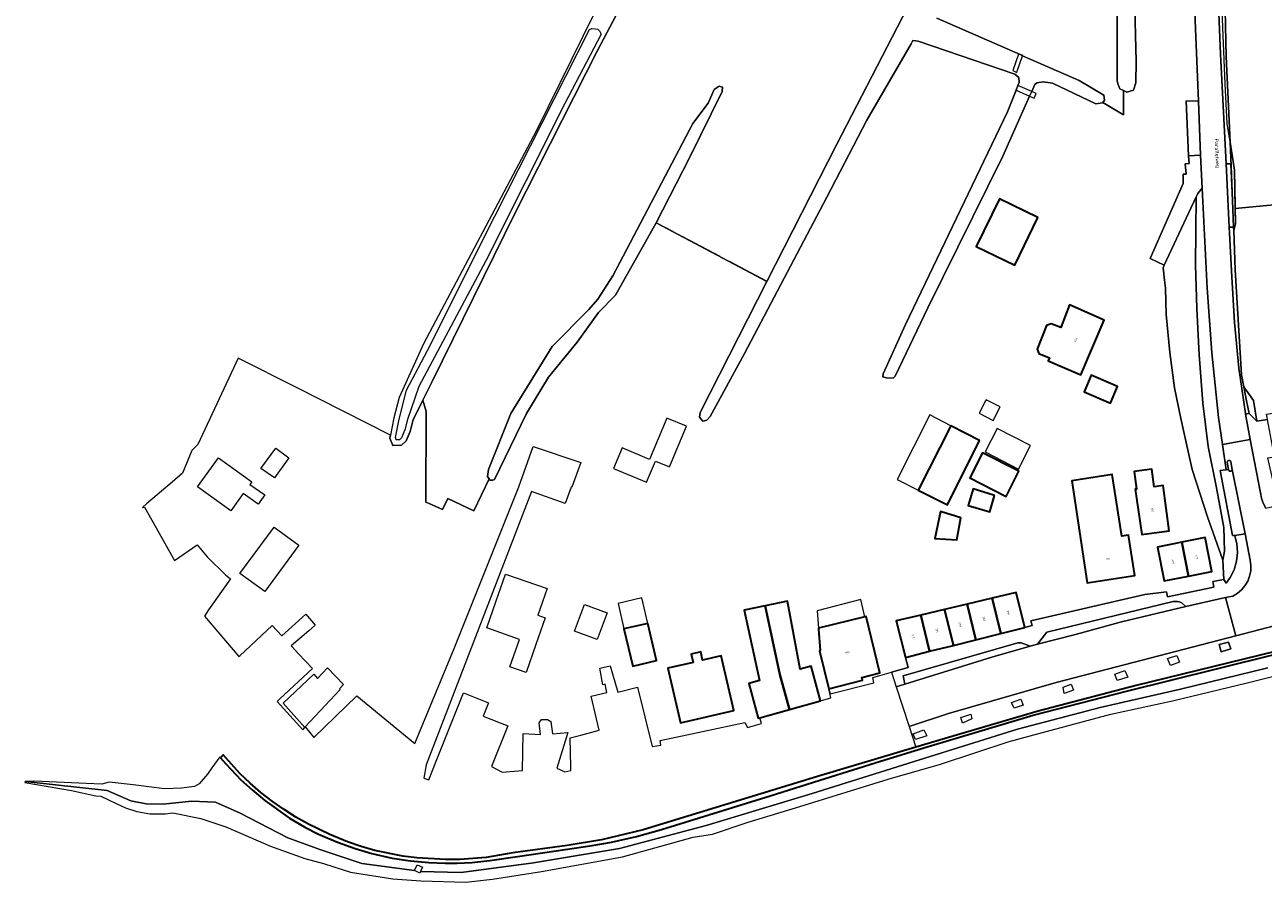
# Model space of a CAD drawing. Header units: metres. Extents: x 110065 to 112666, y 425872 to 427362.
# Tile 1 of 104: x 110241 to 110473, y 426256 to 426417. Entities that reach past the tile are written whole.
import ezdxf

# ---------------------------------------------------------------- set-up
doc = ezdxf.new("R2010")
doc.units = ezdxf.units.M
doc.linetypes.add('IE-TERREINAFSCHEIDING', pattern=[10, 8, -2])
for name, color, linetype, lineweight in [('B-WE-GK-KADEMUUR-GV', 150, 'Continuous', 35), ('B-WE-GR-BEPLANTING_CULTUUR_VASTE PLANTENVAK-GV', 90, 'Continuous', 18), ('B-WE-GR-GRAS-GV', 60, 'Continuous', 13), ('B-WE-GR-GROENVOORZIENING-GV', 80, 'Continuous', 18), ('B-WE-GR-STRUIK-GV', 90, 'Continuous', 13), ('B-WE-IE-TERREINAFSCHEIDING-G', 210, 'IE-TERREINAFSCHEIDING', 18), ('B-WE-IE-TERREINAFSCHEIDING_KUNSTMATIG_HEKWERK-G', 20, 'IE-TERREINAFSCHEIDING-KUNSTMATIG', 18), ('B-WE-KW-KUNSTWERK-GV', 170, 'Continuous', 18), ('B-WE-OG-BEBOUWING-GV', 7, 'Continuous', 35), ('B-WE-OG-BEBOUWING-T18', 10, 'Continuous', 18), ('B-WE-OG-BEBOUWING_LUIFEL-GV', 7, 'Continuous', 18), ('B-WE-OG-BEBOUWING_OVERIG-GV', 7, 'Continuous', 18), ('B-WE-OG-BEBOUWING_STRAATNAAM-T35', 50, 'Continuous', 35), ('B-WE-OG-TERREIN_ERF-GV', 7, 'Continuous', 18), ('B-WE-OG-WATER-GV', 130, 'Continuous', 18), ('B-WE-VH-VERHARDING_ASFALT-GV', 252, 'Continuous', 18), ('B-WE-VH-VERHARDING_BETON-GV', 252, 'Continuous', 18), ('B-WE-VH-VERHARDING_BETONSTRAATSTEEN-GV', 252, 'Continuous', 18), ('B-WE-VH-VERHARDING_GESLOTEN-GV', 7, 'Continuous', 18), ('B-WE-VH-VERHARDING_GRASBETONSTEEN-GV', 70, 'Continuous', 18), ('B-WE-VH-VERHARDING_OPEN-GV', 252, 'Continuous', 18), ('B-WE-VH-VERHARDING_TEGEL-GV', 252, 'Continuous', 18)]:
    doc.layers.add(name, color=color, linetype=linetype, lineweight=lineweight)
doc.styles.add('NLCS-ISO-M200-T18', font='NLCS-ISO.ttf')
doc.styles.add('NLCS-ISO-M200-T35', font='NLCS-ISO.ttf')
doc.linetypes.add('IE-TERREINAFSCHEIDING-KUNSTMATIG', pattern='A,4,[82,NLCS.SHX,S=0.75,R=90,X=0,Y=0],4,-2', length=10)

msp = doc.modelspace()

# ---------------------------------------------------------------- linework, layer by layer
at = {"layer": 'B-WE-GK-KADEMUUR-GV', "flags": 128}
msp.add_lwpolyline([(110486.832, 426301.94), (110449.316, 426292.744), (110430.91, 426287.912), (110415.201, 426283.318), (110408.031, 426281.181), (110389.617, 426275.692), (110356.965, 426265.719), (110349.159, 426263.829), (110342.704, 426262.798), (110332.552, 426261.411), (110327.513, 426260.534), (110322.621, 426260.154), (110319.911, 426260.13), (110314.564, 426260.448), (110311.889, 426260.781), (110306.646, 426261.851), (110304.088, 426262.581), (110301.524, 426263.466), (110298.216, 426264.797), (110294.226, 426266.742), (110291.895, 426268.08), (110289.652, 426269.512), (110287.445, 426271.046), (110285.319, 426272.686), (110283.309, 426274.417), (110281.387, 426276.28), (110278.239, 426279.745), (110277.761, 426279.192), (110278.843, 426278.015), (110281.566, 426275.081), (110283.666, 426273.172), (110286.055, 426271.192), (110290.653, 426267.904), (110293.557, 426266.213), (110296.095, 426264.886), (110299.645, 426263.37), (110302.962, 426262.182), (110306.083, 426261.28), (110309.903, 426260.397), (110313.332, 426259.868), (110316.776, 426259.555), (110319.842, 426259.461), (110322.122, 426259.449), (110324.812, 426259.588), (110328.197, 426259.946), (110333.817, 426260.761), (110342.33, 426262.006), (110347.392, 426262.742), (110351.018, 426263.407), (110355.713, 426264.477), (110360.349, 426265.749), (110380.739, 426272.094), (110391.027, 426275.31), (110401.407, 426278.55), (110410.136, 426281.221), (110430.015, 426287.203), (110447.51, 426291.658), (110464.365, 426295.846), (110486.944, 426301.49)], dxfattribs=at)
at = {"layer": 'B-WE-GR-BEPLANTING_CULTUUR_VASTE PLANTENVAK-GV', "flags": 128}
msp.add_lwpolyline([(110467.016, 426299.586), (110466.586, 426300.875), (110464.825, 426300.402), (110465.212, 426299.028), (110467.016, 426299.586), (110467.016, 426299.586)], close=True, dxfattribs=at)
at = {"layer": 'B-WE-GR-GRAS-GV', "flags": 128}
for points in [[(110472.627, 426657.847), (110470.161, 426638.645), (110468.701, 426622.807), (110467.862, 426610.677), (110467.58, 426606.611), (110465.193, 426583.919), (110463.89, 426563.982), (110463.685, 426543.993), (110463.204, 426527.089), (110463.132, 426509.996), (110464.01, 426492.104), (110465.306, 426451.318), (110466.162, 426410.572), (110466.892, 426394.499), (110467.718, 426389.258), (110467.869, 426382.081), (110481.652, 426383.411)], [(110367.961, 426448.844), (110348.359, 426411.719), (110332.875, 426381.188), (110317.406, 426349.688), (110315.659, 426346.2), (110316.272, 426344.055), (110316.223, 426327.08), (110316.858, 426326.857), (110319.348, 426325.692), (110320.316, 426327.761), (110325.24, 426325.459), (110328.064, 426331.465), (110327.803, 426331.882), (110327.956, 426333.238), (110332.132, 426343.679), (110339.893, 426356.252), (110346.75, 426363.194), (110348.447, 426365.101), (110351.257, 426369.516), (110366.225, 426398.008), (110369.138, 426401.822), (110370.268, 426404.381), (110371.16, 426405), (110371.778, 426404.863), (110371.745, 426404.022), (110365.597, 426391.622), (110359.364, 426379.429), (110380.121, 426368.454), (110393.172, 426394), (110408.367, 426423.594)], [(110411.938, 426417.781), (110427.549, 426410.925), (110427.985, 426410.733), (110438.617, 426406.063), (110443.25, 426403.313), (110443.375, 426402.406), (110443.027, 426401.96), (110446.938, 426399.667), (110446.91, 426404.195), (110446.91, 426404.195), (110446.91, 426404.195), (110446.242, 426404.531), (110445.977, 426405.125), (110445.742, 426405.969), (110445.711, 426418.469)]]:
    msp.add_lwpolyline(points, dxfattribs=at)
for points in [[(110467.862, 426610.677), (110457.82, 426611.742), (110458.646, 426577.8), (110459.848, 426539.928), (110465.085, 426411.006), (110466.136, 426390.458), (110467.039, 426390.45), (110467.344, 426383.607), (110467.091, 426390.106), (110466.893, 426394.475), (110466.892, 426394.499), (110466.162, 426410.572), (110465.306, 426451.318), (110464.01, 426492.104), (110463.132, 426509.996), (110463.204, 426527.089), (110463.685, 426543.993), (110463.89, 426563.982), (110465.193, 426583.919), (110467.58, 426606.611), (110467.862, 426610.677), (110467.862, 426610.677)], [(110460.948, 426402.202), (110458.687, 426402.291), (110459.124, 426391.955), (110461.354, 426392.065), (110460.948, 426402.202), (110460.948, 426402.202)], [(110467.869, 426382.081), (110467.718, 426389.258), (110466.892, 426394.499), (110466.893, 426394.475), (110467.091, 426390.106), (110467.344, 426383.607), (110467.539, 426378.616), (110467.565, 426377.96), (110467.565, 426377.958), (110467.93, 426379.214), (110467.869, 426382.081), (110467.869, 426382.081)], [(110462.579, 426367.198), (110461.636, 426385.903), (110460.848, 426384.885), (110460.561, 426384.273), (110460.383, 426371.548), (110460.65, 426363.378), (110461.09, 426354.711), (110461.769, 426345.649), (110462.792, 426337.515), (110464.345, 426329.793), (110465.71, 426322.328), (110465.818, 426317.9), (110465.511, 426316.234), (110465.696, 426312.578), (110466.133, 426311.891), (110466.897, 426312.963), (110467.629, 426314.431), (110468.097, 426316.003), (110468.285, 426317.633), (110468.188, 426319.271), (110467.81, 426320.867), (110467.357, 426320.828), (110465.057, 426332.997), (110466.141, 426333.164), (110465.446, 426337.915), (110464.713, 426342.93), (110463.459, 426355.048), (110462.579, 426367.198), (110462.579, 426367.198)], [(110466.743, 426378.587), (110467.219, 426369.276), (110467.696, 426360.721), (110468.545, 426352.196), (110469.763, 426343.715), (110469.79, 426343.573), (110470.467, 426343.701), (110469.939, 426346.092), (110469.465, 426348.706), (110469.059, 426350.948), (110467.85, 426370.634), (110467.565, 426377.958), (110467.565, 426377.96), (110467.539, 426378.616), (110466.743, 426378.587), (110466.743, 426378.587)], [(110471.934, 426342.231), (110470.467, 426343.701), (110469.79, 426343.573), (110470.686, 426338.845), (110472.577, 426328.866), (110472.763, 426327.856), (110473.099, 426326.886), (110473.579, 426325.978), (110474.696, 426326.2), (110475.972, 426326.595), (110473.989, 426335.369), (110475.245, 426335.556), (110473.913, 426342.555), (110471.934, 426342.231), (110471.934, 426342.231)]]:
    msp.add_lwpolyline(points, close=True, dxfattribs=at)
at = {"layer": 'B-WE-GR-GROENVOORZIENING-GV', "flags": 128}
msp.add_lwpolyline([(110347.827, 426418.73), (110336.945, 426396.688), (110315.781, 426356.75), (110311.233, 426346.688), (110310.235, 426342.884), (110309.586, 426339.648), (110309.474, 426339.087), (110310.011, 426337.724), (110311.668, 426337.775), (110312.517, 426338.554), (110313.262, 426340.351), (110313.765, 426342.304), (110313.889, 426342.665), (110315.659, 426346.2), (110317.406, 426349.688), (110332.875, 426381.188), (110348.359, 426411.719), (110367.961, 426448.844)], dxfattribs=at)
msp.add_lwpolyline([(110310.512, 426339.179), (110311.21, 426342.659), (110312.628, 426348.067), (110316.516, 426355.504), (110329.137, 426380.646), (110346.907, 426415.648), (110347.35, 426415.795), (110347.935, 426415.786), (110348.45, 426415.674), (110348.774, 426415.383), (110349.066, 426414.79), (110342.26, 426401.791), (110327.447, 426372.303), (110314.928, 426348.756), (110312.806, 426342.592), (110312.311, 426340.669), (110311.678, 426339.141), (110311.266, 426338.763), (110310.683, 426338.745), (110310.512, 426339.179), (110310.512, 426339.179)], close=True, dxfattribs=at)
at = {"layer": 'B-WE-GR-STRUIK-GV', "flags": 128}
for points in [[(110467.85, 426370.634), (110469.059, 426350.948), (110469.465, 426348.706), (110471.277, 426346.139), (110471.934, 426342.231), (110473.913, 426342.555), (110473.848, 426342.937), (110473.744, 426343.572), (110474.494, 426343.696), (110481.301, 426345.089), (110481.378, 426345.098), (110480.316, 426346.125), (110480.151, 426353.697), (110483.976, 426353.812), (110483.922, 426354.395), (110483.337, 426355.634), (110482.593, 426358.828), (110481.844, 426375.912), (110481.652, 426383.411), (110467.869, 426382.081), (110467.93, 426379.214), (110467.565, 426377.958), (110467.85, 426370.634), (110467.85, 426370.634)], [(110469.465, 426348.706), (110469.939, 426346.092), (110470.467, 426343.701), (110471.934, 426342.231), (110471.277, 426346.139), (110469.465, 426348.706), (110469.465, 426348.706)]]:
    msp.add_lwpolyline(points, close=True, dxfattribs=at)
at = {"layer": 'B-WE-IE-TERREINAFSCHEIDING-G', "flags": 128}
msp.add_lwpolyline([(110380.181, 426368.422), (110359.364, 426379.429)], dxfattribs=at)
at = {"layer": 'B-WE-IE-TERREINAFSCHEIDING_KUNSTMATIG_HEKWERK-G', "flags": 128}
msp.add_lwpolyline([(110554.325, 426868.701), (110547.458, 426871.853), (110533.896, 426877.558), (110528.369, 426861.567), (110501.501, 426786.926), (110496.568, 426772.806), (110489.457, 426769.973), (110476.369, 426720.781), (110479.71, 426715.889), (110475.73, 426689.775), (110469.468, 426650.017), (110466.148, 426628.409), (110464.11, 426613.728), (110461.717, 426594.318), (110460.527, 426580.978), (110460.115, 426573.404), (110459.885, 426562.61), (110461.022, 426529.105), (110462.575, 426492.457), (110463.966, 426452.528), (110465.902, 426405.459), (110466.281, 426398.025), (110467.718, 426389.258), (110467.93, 426379.214), (110467.565, 426377.958), (110467.85, 426370.634), (110469.059, 426350.948), (110469.466, 426348.705), (110471.277, 426346.139), (110471.934, 426342.231), (110473.913, 426342.555)], dxfattribs=at)
at = {"layer": 'B-WE-KW-KUNSTWERK-GV', "flags": 128}
for points in [[(110427.549, 426410.925), (110427.228, 426410.987), (110426.185, 426407.93), (110426.94, 426407.553), (110427.025, 426407.812), (110427.985, 426410.733), (110427.549, 426410.925), (110427.549, 426410.925)], [(110428.018, 426410.833), (110427.549, 426410.925), (110427.985, 426410.733), (110428.018, 426410.833), (110428.018, 426410.833)], [(110426.799, 426404.255), (110427.15, 426405.142), (110426.768, 426404.269), (110426.799, 426404.255), (110426.799, 426404.255)], [(110429.737, 426404.018), (110427.15, 426405.142), (110426.799, 426404.255), (110429.346, 426403.148), (110429.737, 426404.018), (110429.737, 426404.018)], [(110430.556, 426403.662), (110429.737, 426404.018), (110429.346, 426403.148), (110430.176, 426402.787), (110430.556, 426403.662), (110430.556, 426403.662)]]:
    msp.add_lwpolyline(points, close=True, dxfattribs=at)
at = {"layer": 'B-WE-OG-BEBOUWING-GV', "flags": 128}
for points in [[(110430.896, 426380.401), (110423.682, 426383.926), (110419.328, 426375.014), (110426.542, 426371.489), (110430.896, 426380.401), (110430.896, 426380.401)], [(110443.304, 426361.182), (110436.784, 426364.028), (110435.178, 426359.788), (110433.346, 426360.514), (110432.522, 426360.187), (110430.742, 426355.757), (110431.035, 426354.951), (110433.046, 426354.157), (110432.817, 426353.553), (110438.934, 426350.942), (110443.304, 426361.182), (110443.304, 426361.182)], [(110445.804, 426348.738), (110440.883, 426350.869), (110439.543, 426347.773), (110444.463, 426345.643), (110445.804, 426348.738), (110445.804, 426348.738)], [(110419.918, 426338.625), (110414.557, 426341.393), (110408.486, 426329.353), (110413.967, 426326.6), (110419.918, 426338.625), (110419.918, 426338.625)], [(110427.33, 426332.869), (110420.488, 426336.337), (110418.11, 426331.646), (110424.953, 426328.178), (110427.33, 426332.869), (110427.33, 426332.869)], [(110446.638, 426320.732), (110444.81, 426332.259), (110437.22, 426331.054), (110440.106, 426311.992), (110449.036, 426313.343), (110447.891, 426320.914), (110446.638, 426320.732), (110446.638, 426320.732)], [(110452.657, 426329.986), (110452.22, 426333.266), (110448.929, 426332.828), (110449.366, 426329.545), (110449.137, 426329.514), (110450.363, 426321.035), (110455.485, 426321.723), (110454.345, 426330.213), (110452.657, 426329.986), (110452.657, 426329.986)], [(110422.77, 426328.362), (110418.737, 426329.572), (110417.824, 426326.494), (110421.853, 426325.3), (110422.77, 426328.362), (110422.77, 426328.362)], [(110416.476, 426324.145), (110412.63, 426325.346), (110411.575, 426320.288), (110415.673, 426320.049), (110416.476, 426324.145), (110416.476, 426324.145)], [(110463.456, 426314.099), (110462.215, 426320.443), (110457.858, 426319.578), (110459.129, 426313.249), (110463.456, 426314.099), (110463.456, 426314.099)], [(110459.129, 426313.249), (110457.858, 426319.578), (110453.324, 426318.677), (110454.566, 426312.353), (110459.129, 426313.249), (110459.129, 426313.249)], [(110386.333, 426295.81), (110383.955, 426308.558), (110379.815, 426307.696), (110382.553, 426294.785), (110384.345, 426288.239), (110390.178, 426289.871), (110388.393, 426296.389), (110386.333, 426295.81), (110386.333, 426295.81)], [(110423.971, 426302.495), (110422.32, 426309.096), (110417.621, 426307.98), (110419.286, 426301.323), (110423.971, 426302.495), (110423.971, 426302.495)], [(110428.433, 426303.611), (110426.796, 426310.158), (110422.32, 426309.096), (110423.971, 426302.495), (110428.433, 426303.611), (110428.433, 426303.611)], [(110382.553, 426294.785), (110379.815, 426307.696), (110375.878, 426306.877), (110378.757, 426293.676), (110376.726, 426293.105), (110378.488, 426286.6), (110378.787, 426286.684), (110384.345, 426288.239), (110382.553, 426294.785), (110382.553, 426294.785)], [(110410.594, 426299.149), (110408.942, 426305.92), (110404.353, 426304.831), (110406.058, 426298.015), (110410.594, 426299.149), (110410.594, 426299.149)], [(110415.047, 426300.263), (110413.369, 426306.971), (110408.942, 426305.92), (110410.594, 426299.149), (110415.047, 426300.263), (110415.047, 426300.263)], [(110419.286, 426301.323), (110417.621, 426307.98), (110413.369, 426306.971), (110415.047, 426300.263), (110419.286, 426301.323), (110419.286, 426301.323)], [(110359.438, 426297.398), (110357.8, 426304.364), (110353.345, 426303.33), (110354.982, 426296.364), (110359.438, 426297.398), (110359.438, 426297.398)], [(110398.487, 426305.61), (110389.801, 426303.489), (110389.815, 426303.326), (110390.113, 426299.271), (110389.998, 426299.24), (110391.698, 426292.111), (110398.027, 426293.735), (110397.895, 426294.248), (110401.297, 426295.121), (110398.721, 426305.672), (110398.487, 426305.61), (110398.487, 426305.61)], [(110368.069, 426297.484), (110367.711, 426299.043), (110365.957, 426298.641), (110366.314, 426297.081), (110361.548, 426295.989), (110363.908, 426285.72), (110373.938, 426288.06), (110371.558, 426298.284), (110368.069, 426297.484), (110368.069, 426297.484)]]:
    msp.add_lwpolyline(points, close=True, dxfattribs=at)
at = {"layer": 'B-WE-OG-BEBOUWING_LUIFEL-GV', "flags": 128}
for points in [[(110414.557, 426341.393), (110410.613, 426343.429), (110404.538, 426331.336), (110408.486, 426329.353), (110414.557, 426341.393), (110414.557, 426341.393)], [(110421.009, 426336.516), (110427.271, 426333.298), (110429.521, 426337.676), (110423.259, 426340.894), (110421.009, 426336.516), (110421.009, 426336.516)]]:
    msp.add_lwpolyline(points, close=True, dxfattribs=at)
at = {"layer": 'B-WE-OG-BEBOUWING_OVERIG-GV', "flags": 128}
for points in [[(110421.293, 426346.211), (110421.187, 426346.266), (110421.094, 426346.087), (110419.88, 426343.738), (110422.485, 426342.391), (110423.793, 426344.918), (110421.293, 426346.211), (110421.293, 426346.211)], [(110365.061, 426341.32), (110361.398, 426342.855), (110358.15, 426335.105), (110352.975, 426337.274), (110351.359, 426333.418), (110357.591, 426330.806), (110359.261, 426334.79), (110361.866, 426333.698), (110365.061, 426341.32), (110365.061, 426341.32)], [(110353.345, 426303.33), (110357.8, 426304.364), (110356.677, 426309.142), (110352.238, 426308.098), (110353.345, 426303.33), (110353.345, 426303.33)], [(110398.487, 426305.61), (110397.742, 426308.843), (110389.513, 426306.735), (110389.801, 426303.489), (110398.487, 426305.61), (110398.487, 426305.61)]]:
    msp.add_lwpolyline(points, close=True, dxfattribs=at)
at = {"layer": 'B-WE-OG-TERREIN_ERF-GV', "flags": 128}
msp.add_lwpolyline([(110448.57, 426439.188), (110449.273, 426409.688), (110449.219, 426405.625), (110448.789, 426404.281), (110447.547, 426403.875), (110446.91, 426404.195), (110446.938, 426399.667), (110443.027, 426401.96), (110442.961, 426401.875), (110441.734, 426401.688), (110433.594, 426405.563), (110431.883, 426405.813), (110430.719, 426405.656), (110430.32, 426405.313), (110429.737, 426404.018), (110429.346, 426403.148), (110424.289, 426391.906), (110410.25, 426363.5), (110404.164, 426350.688), (110403.766, 426350.313), (110402.469, 426350.406), (110401.852, 426350.563), (110401.898, 426351.156), (110406.086, 426360.375), (110425.188, 426400.188), (110426.799, 426404.255), (110427.15, 426405.142), (110427.367, 426405.688), (110427.289, 426406.656), (110426.563, 426407.281), (110408.453, 426413.469), (110407.469, 426413.563), (110407.148, 426412.969), (110398.836, 426398.656), (110391.352, 426384.25), (110375.922, 426354.969), (110369.516, 426343.156), (110368.875, 426342.469), (110368.117, 426342.25), (110367.508, 426343.031), (110367.586, 426343.906), (110374.781, 426358), (110380.121, 426368.454), (110359.364, 426379.429), (110351.742, 426365.86), (110348.57, 426362.595), (110344.577, 426357.081), (110339.23, 426350.518), (110335.101, 426343.716), (110329.108, 426331.334), (110328.765, 426331.179), (110328.233, 426331.196), (110328.064, 426331.465), (110325.24, 426325.459), (110320.316, 426327.761), (110319.348, 426325.692), (110316.858, 426326.857), (110316.223, 426327.08), (110316.272, 426344.055), (110315.659, 426346.2), (110313.889, 426342.665), (110313.765, 426342.304), (110313.262, 426340.351), (110312.517, 426338.554), (110311.668, 426337.775), (110310.011, 426337.724), (110309.474, 426339.087), (110309.586, 426339.648), (110291.992, 426348.551), (110281.091, 426354.038), (110273.506, 426337.895), (110272.415, 426336.737), (110270.666, 426332.498), (110268.723, 426330.844), (110263.922, 426326.754), (110263.134, 426326.083), (110263.532, 426326.167), (110266.272, 426321.254), (110266.272, 426321.254), (110266.272, 426321.254), (110268.557, 426317.157), (110269.108, 426316.163), (110269.935, 426316.729), (110273.386, 426319.119), (110275.23, 426316.871), (110278.677, 426313.481), (110279.649, 426312.75), (110275.496, 426306.899), (110274.736, 426305.704), (110281.214, 426298.149), (110281.361, 426298.287), (110287.421, 426303.974), (110289.257, 426302.02), (110293.733, 426306.084), (110295.501, 426304.029), (110294.321, 426303.014), (110291.004, 426300.161), (110291.157, 426299.998), (110292.389, 426298.687), (110294.965, 426295.947), (110288.9, 426290.244), (110288.391, 426289.765), (110293.15, 426284.455), (110293.56, 426284.896), (110289.51, 426289.416), (110295.266, 426294.846), (110295.931, 426294.07), (110297.808, 426296.061), (110300.798, 426292.922), (110300.049, 426292.127), (110300.17, 426291.992), (110293.637, 426284.978), (110295.241, 426282.993), (110303.309, 426290.817), (110314.133, 426281.892), (110321.559, 426299.658), (110333.621, 426329.96), (110336.341, 426337.53), (110345.237, 426334.538), (110343.567, 426329.878), (110343.447, 426329.928), (110342.347, 426326.838), (110335.992, 426329.112), (110316.28, 426277.877), (110315.821, 426275.391), (110316.788, 426275.041), (110318.165, 426278.586), (110323.269, 426291.351), (110327.973, 426289.47), (110326.985, 426286.998), (110331.583, 426285.178), (110328.531, 426277.578), (110330.494, 426276.497), (110334.338, 426276.843), (110334.479, 426283.728), (110337.705, 426283.566), (110337.469, 426285.722), (110337.914, 426286.375), (110339.047, 426286.376), (110339.64, 426286.008), (110339.94, 426283.695), (110342.813, 426283.933), (110340.775, 426277.261), (110342.268, 426276.545), (110343.394, 426276.835), (110343.379, 426277.529), (110343.263, 426282.961), (110345.284, 426283.462), (110348.699, 426284.35), (110347.219, 426290.76), (110350.15, 426291.433), (110349.796, 426292.975), (110349.372, 426292.859), (110348.837, 426295.999), (110350.776, 426296.448), (110352.163, 426291.504), (110355.862, 426292.421), (110358.619, 426281.309), (110360.267, 426281.561), (110360.095, 426282.436), (110375.985, 426285.818), (110376.466, 426284.875), (110379.084, 426285.623), (110378.787, 426286.684), (110378.488, 426286.6), (110376.726, 426293.105), (110378.757, 426293.676), (110375.878, 426306.877), (110379.815, 426307.696), (110383.955, 426308.558), (110386.333, 426295.81), (110388.393, 426296.389), (110390.178, 426289.871), (110392.104, 426290.41), (110391.698, 426292.111), (110391.983, 426291.209), (110400.174, 426293.262), (110399.939, 426294.271), (110403.443, 426295.223), (110406.612, 426296.083), (110406.058, 426298.015), (110404.353, 426304.831), (110408.942, 426305.92), (110413.369, 426306.971), (110417.621, 426307.98), (110422.32, 426309.096), (110426.796, 426310.158), (110428.433, 426303.611), (110429.806, 426303.954), (110429.583, 426304.847), (110450.912, 426309.781), (110454.977, 426310.258), (110455.172, 426309.326), (110463.848, 426311.163), (110463.662, 426312.212), (110465.696, 426312.578), (110465.511, 426316.234), (110462.67, 426324.367), (110459.759, 426333.237), (110457.653, 426342.778), (110456.497, 426348.509), (110455.631, 426355.116), (110454.902, 426362.222), (110454.793, 426367.182), (110454.608, 426368.693), (110454.341, 426370.993), (110454.567, 426371.476), (110451.932, 426372.71), (110458.134, 426386.77), (110458.132, 426388.538), (110458.664, 426388.556), (110458.456, 426390.478), (110459.228, 426390.53), (110459.124, 426391.955), (110458.687, 426402.291), (110460.948, 426402.202), (110459.553, 426437.049)], dxfattribs=at)
for points in [[(110430.896, 426380.401), (110426.542, 426371.489), (110419.328, 426375.014), (110423.682, 426383.926), (110430.896, 426380.401), (110430.896, 426380.401)], [(110460.383, 426371.548), (110460.561, 426384.273), (110454.567, 426371.476), (110454.341, 426370.993), (110454.608, 426368.693), (110454.793, 426367.182), (110454.902, 426362.222), (110455.631, 426355.116), (110456.497, 426348.509), (110457.653, 426342.778), (110459.759, 426333.237), (110462.67, 426324.367), (110465.511, 426316.234), (110465.818, 426317.9), (110465.71, 426322.328), (110464.345, 426329.793), (110462.792, 426337.515), (110461.769, 426345.649), (110461.09, 426354.711), (110460.65, 426363.378), (110460.383, 426371.548), (110460.383, 426371.548)], [(110443.304, 426361.182), (110438.934, 426350.942), (110432.817, 426353.553), (110433.046, 426354.157), (110431.035, 426354.951), (110430.742, 426355.757), (110432.522, 426360.187), (110433.346, 426360.514), (110435.178, 426359.788), (110436.784, 426364.028), (110443.304, 426361.182), (110443.304, 426361.182)], [(110445.804, 426348.738), (110444.463, 426345.643), (110439.543, 426347.773), (110440.883, 426350.869), (110445.804, 426348.738), (110445.804, 426348.738)], [(110419.918, 426338.625), (110413.967, 426326.6), (110408.486, 426329.353), (110414.557, 426341.393), (110419.918, 426338.625), (110419.918, 426338.625)], [(110290.574, 426335.396), (110287.854, 426331.637), (110285.284, 426333.422), (110288.122, 426337.178), (110290.574, 426335.396), (110290.574, 426335.396)], [(110427.33, 426332.869), (110424.953, 426328.178), (110418.11, 426331.646), (110420.488, 426336.337), (110427.33, 426332.869), (110427.33, 426332.869)], [(110283.594, 426330.871), (110283.259, 426330.409), (110286.091, 426328.481), (110284.791, 426326.704), (110282.011, 426328.72), (110279.68, 426325.469), (110273.423, 426329.96), (110277.361, 426335.391), (110283.594, 426330.871), (110283.594, 426330.871)], [(110446.638, 426320.732), (110447.891, 426320.914), (110449.036, 426313.343), (110440.106, 426311.992), (110437.22, 426331.054), (110444.81, 426332.259), (110446.638, 426320.732), (110446.638, 426320.732)], [(110452.657, 426329.986), (110454.345, 426330.213), (110455.485, 426321.723), (110450.363, 426321.035), (110449.137, 426329.514), (110449.366, 426329.545), (110448.929, 426332.828), (110452.22, 426333.266), (110452.657, 426329.986), (110452.657, 426329.986)], [(110422.77, 426328.362), (110421.853, 426325.3), (110417.824, 426326.494), (110418.737, 426329.572), (110422.77, 426328.362), (110422.77, 426328.362)], [(110416.476, 426324.145), (110415.673, 426320.049), (110411.575, 426320.288), (110412.63, 426325.346), (110416.476, 426324.145), (110416.476, 426324.145)], [(110287.79, 426322.42), (110292.453, 426319.016), (110286.039, 426310.33), (110281.376, 426313.734), (110287.79, 426322.42), (110287.79, 426322.42)], [(110459.129, 426313.249), (110454.566, 426312.353), (110453.324, 426318.677), (110457.858, 426319.578), (110462.215, 426320.443), (110463.456, 426314.099), (110459.129, 426313.249), (110459.129, 426313.249)], [(110337.203, 426305.901), (110338.582, 426305.421), (110336.848, 426300.438), (110335.011, 426295.175), (110331.981, 426296.225), (110333.788, 426301.378), (110327.648, 426303.528), (110329.401, 426308.616), (110331.128, 426313.628), (110338.948, 426310.908), (110337.203, 426305.901), (110337.203, 426305.901)], [(110350.172, 426306.352), (110348.32, 426301.349), (110344.069, 426302.922), (110345.921, 426307.926), (110350.172, 426306.352), (110350.172, 426306.352)], [(110359.438, 426297.398), (110354.982, 426296.364), (110353.345, 426303.33), (110357.8, 426304.364), (110359.438, 426297.398), (110359.438, 426297.398)], [(110391.698, 426292.111), (110389.998, 426299.24), (110390.113, 426299.271), (110389.815, 426303.326), (110389.801, 426303.489), (110398.487, 426305.61), (110398.721, 426305.672), (110401.297, 426295.121), (110397.895, 426294.248), (110398.027, 426293.735), (110391.698, 426292.111), (110391.698, 426292.111)], [(110368.069, 426297.484), (110371.558, 426298.284), (110373.938, 426288.06), (110363.908, 426285.72), (110361.548, 426295.989), (110366.314, 426297.081), (110365.957, 426298.641), (110367.711, 426299.043), (110368.069, 426297.484), (110368.069, 426297.484)]]:
    msp.add_lwpolyline(points, close=True, dxfattribs=at)
at = {"layer": 'B-WE-OG-WATER-GV', "flags": 128}
for points in [[(110445.953, 426472.406), (110444.906, 426472.438), (110444.836, 426472.396), (110444.07, 426471.938), (110443.688, 426470.563), (110445.102, 426450.125), (110445.914, 426428.875), (110445.711, 426418.469), (110445.742, 426405.969), (110445.977, 426405.125), (110446.242, 426404.531), (110446.91, 426404.195), (110447.547, 426403.875), (110448.789, 426404.281), (110449.219, 426405.625), (110449.273, 426409.688), (110448.57, 426439.188), (110446.891, 426469.438), (110446.503, 426471.721), (110446.477, 426471.875), (110445.953, 426472.406), (110445.953, 426472.406)], [(110371.778, 426404.863), (110371.16, 426405), (110370.268, 426404.381), (110369.138, 426401.822), (110366.225, 426398.008), (110351.257, 426369.516), (110348.447, 426365.101), (110346.75, 426363.194), (110339.893, 426356.252), (110332.132, 426343.679), (110327.956, 426333.238), (110327.803, 426331.882), (110328.064, 426331.465), (110328.233, 426331.196), (110328.765, 426331.179), (110329.108, 426331.334), (110335.101, 426343.716), (110339.23, 426350.518), (110344.577, 426357.081), (110348.57, 426362.595), (110351.742, 426365.86), (110359.364, 426379.429), (110365.597, 426391.622), (110371.745, 426404.022), (110371.778, 426404.863), (110371.778, 426404.863)]]:
    msp.add_lwpolyline(points, close=True, dxfattribs=at)
msp.add_lwpolyline([(110408.367, 426423.594), (110393.172, 426394), (110380.121, 426368.454), (110374.781, 426358), (110367.586, 426343.906), (110367.508, 426343.031), (110368.117, 426342.25), (110368.875, 426342.469), (110369.516, 426343.156), (110375.922, 426354.969), (110391.352, 426384.25), (110398.836, 426398.656), (110407.148, 426412.969), (110407.469, 426413.563), (110408.453, 426413.469), (110426.563, 426407.281), (110427.289, 426406.656), (110427.367, 426405.688), (110427.15, 426405.142), (110426.799, 426404.255), (110425.188, 426400.188), (110406.086, 426360.375), (110401.898, 426351.156), (110401.852, 426350.563), (110402.469, 426350.406), (110403.766, 426350.313), (110404.164, 426350.688), (110410.25, 426363.5), (110424.289, 426391.906), (110429.346, 426403.148), (110429.737, 426404.018), (110430.32, 426405.313), (110430.719, 426405.656), (110431.883, 426405.813), (110433.594, 426405.563), (110441.734, 426401.688), (110442.961, 426401.875), (110443.027, 426401.96), (110443.375, 426402.406), (110443.25, 426403.313), (110438.617, 426406.063), (110427.985, 426410.733), (110427.549, 426410.925), (110411.938, 426417.781)], dxfattribs=at)
at = {"layer": 'B-WE-VH-VERHARDING_ASFALT-GV', "flags": 128}
msp.add_lwpolyline([(110473.579, 426325.978), (110473.099, 426326.886), (110472.763, 426327.856), (110472.577, 426328.866), (110470.686, 426338.845), (110470.686, 426338.845), (110470.686, 426338.845), (110465.446, 426337.915), (110466.141, 426333.164), (110466.61, 426333.236), (110466.37, 426334.579), (110466.376, 426334.636), (110466.391, 426334.692), (110466.416, 426334.744), (110466.449, 426334.791), (110466.489, 426334.832), (110466.535, 426334.866), (110466.587, 426334.892), (110466.642, 426334.908), (110466.699, 426334.915), (110466.757, 426334.913), (110466.813, 426334.901), (110466.867, 426334.879), (110466.916, 426334.849), (110466.959, 426334.812), (110466.996, 426334.767), (110467.024, 426334.717), (110467.044, 426334.663), (110467.26, 426333.207), (110469.733, 426321.169), (110470.636, 426316.252), (110470.783, 426315.247), (110470.757, 426314.231), (110470.56, 426313.234), (110470.198, 426312.287), (110469.68, 426311.415), (110469.023, 426310.644), (110468.245, 426309.994), (110467.416, 426309.508), (110466.054, 426309.199), (110467.968, 426302.04), (110485.695, 426306.656)], dxfattribs=at)
msp.add_lwpolyline([(110467.968, 426302.04), (110466.054, 426309.199), (110458.606, 426307.511), (110446.558, 426304.644), (110437.928, 426302.282), (110430.813, 426300.467), (110429.445, 426300.097), (110422.228, 426298.042), (110405.972, 426293.015), (110404.348, 426292.476), (110406.754, 426285.075), (110414.16, 426287.484), (110434.34, 426293.282), (110467.968, 426302.04), (110467.968, 426302.04)], close=True, dxfattribs=at)
at = {"layer": 'B-WE-VH-VERHARDING_BETON-GV', "flags": 128}
for points in [[(110461.636, 426385.903), (110461.354, 426392.065), (110459.124, 426391.955), (110459.228, 426390.53), (110458.456, 426390.478), (110458.664, 426388.556), (110458.132, 426388.538), (110458.134, 426386.77), (110451.932, 426372.71), (110454.567, 426371.476), (110460.561, 426384.273), (110460.848, 426384.885), (110461.636, 426385.903), (110461.636, 426385.903)], [(110467.044, 426334.663), (110467.024, 426334.717), (110466.996, 426334.767), (110466.959, 426334.812), (110466.916, 426334.849), (110466.867, 426334.879), (110466.813, 426334.901), (110466.757, 426334.913), (110466.699, 426334.915), (110466.642, 426334.908), (110466.587, 426334.892), (110466.535, 426334.866), (110466.489, 426334.832), (110466.449, 426334.791), (110466.416, 426334.744), (110466.391, 426334.692), (110466.376, 426334.636), (110466.37, 426334.579), (110466.61, 426333.236), (110466.652, 426332.998), (110466.694, 426332.958), (110466.743, 426332.926), (110466.796, 426332.902), (110466.853, 426332.888), (110466.911, 426332.883), (110466.969, 426332.887), (110467.025, 426332.902), (110467.078, 426332.925), (110467.127, 426332.957), (110467.17, 426332.997), (110467.205, 426333.043), (110467.233, 426333.094), (110467.251, 426333.149), (110467.26, 426333.207), (110467.044, 426334.663), (110467.044, 426334.663)]]:
    msp.add_lwpolyline(points, close=True, dxfattribs=at)
at = {"layer": 'B-WE-VH-VERHARDING_BETONSTRAATSTEEN-GV', "flags": 128}
for points in [[(110486.173, 426304.674), (110485.695, 426306.656), (110467.968, 426302.04), (110434.34, 426293.282), (110414.16, 426287.484), (110406.754, 426285.075), (110408.031, 426281.181), (110415.201, 426283.318), (110430.91, 426287.912), (110449.316, 426292.744), (110486.832, 426301.94), (110486.566, 426303.042), (110486.173, 426304.674), (110486.173, 426304.674)], [(110464.825, 426300.402), (110466.586, 426300.875), (110467.016, 426299.586), (110465.212, 426299.028), (110464.825, 426300.402), (110464.825, 426300.402)], [(110455.19, 426297.796), (110456.908, 426298.369), (110457.423, 426297.109), (110455.705, 426296.479), (110455.19, 426297.796), (110455.19, 426297.796)], [(110445.282, 426294.876), (110447.172, 426295.563), (110447.745, 426294.303), (110445.74, 426293.673), (110445.282, 426294.876), (110445.282, 426294.876)], [(110435.603, 426292.413), (110437.15, 426292.986), (110437.551, 426291.84), (110435.833, 426291.268), (110435.603, 426292.413), (110435.603, 426292.413)], [(110425.969, 426289.533), (110427.689, 426290.212), (110428.141, 426289.035), (110426.467, 426288.493), (110425.969, 426289.533), (110425.969, 426289.533)], [(110416.422, 426286.728), (110418.295, 426287.352), (110418.515, 426286.482), (110416.769, 426285.68), (110416.422, 426286.728), (110416.422, 426286.728)], [(110407.507, 426283.696), (110409.498, 426284.42), (110410.087, 426283.289), (110407.96, 426282.655), (110407.507, 426283.696), (110407.507, 426283.696)]]:
    msp.add_lwpolyline(points, close=True, dxfattribs=at)
at = {"layer": 'B-WE-VH-VERHARDING_GESLOTEN-GV', "flags": 128}
msp.add_lwpolyline([(110459.553, 426437.049), (110460.948, 426402.202), (110461.354, 426392.065), (110461.636, 426385.903), (110462.579, 426367.198), (110463.459, 426355.048), (110464.713, 426342.93), (110465.446, 426337.915), (110470.686, 426338.845), (110469.79, 426343.573), (110469.763, 426343.715), (110468.545, 426352.196), (110467.696, 426360.721), (110467.219, 426369.276), (110466.743, 426378.587), (110466.136, 426390.458), (110465.085, 426411.006), (110459.848, 426539.928)], dxfattribs=at)
at = {"layer": 'B-WE-VH-VERHARDING_GRASBETONSTEEN-GV', "flags": 128}
msp.add_lwpolyline([(110466.652, 426332.998), (110466.61, 426333.236), (110466.141, 426333.164), (110465.057, 426332.997), (110467.357, 426320.828), (110467.81, 426320.867), (110469.733, 426321.169), (110467.26, 426333.207), (110467.251, 426333.149), (110467.233, 426333.094), (110467.205, 426333.043), (110467.17, 426332.997), (110467.127, 426332.957), (110467.078, 426332.925), (110467.025, 426332.902), (110466.969, 426332.887), (110466.911, 426332.883), (110466.853, 426332.888), (110466.796, 426332.902), (110466.743, 426332.926), (110466.694, 426332.958), (110466.652, 426332.998), (110466.652, 426332.998)], close=True, dxfattribs=at)
at = {"layer": 'B-WE-VH-VERHARDING_OPEN-GV', "flags": 128}
for points in [[(110467.039, 426390.45), (110466.136, 426390.458), (110466.743, 426378.587), (110467.539, 426378.616), (110467.344, 426383.607), (110467.039, 426390.45), (110467.039, 426390.45)], [(110457.419, 426308.432), (110457.041, 426308.501), (110456.235, 426308.448), (110432.589, 426302.705), (110430.813, 426300.467), (110437.928, 426302.282), (110446.558, 426304.644), (110458.606, 426307.511), (110457.934, 426308.141), (110457.419, 426308.432), (110457.419, 426308.432)], [(110429.445, 426300.097), (110427.768, 426300.76), (110427.116, 426300.759), (110405.634, 426294.538), (110405.972, 426293.015), (110422.228, 426298.042), (110429.445, 426300.097), (110429.445, 426300.097)]]:
    msp.add_lwpolyline(points, close=True, dxfattribs=at)
for points in [[(110486.944, 426301.49), (110464.365, 426295.846), (110447.51, 426291.658), (110430.015, 426287.203), (110410.136, 426281.221), (110401.407, 426278.55), (110391.027, 426275.31), (110380.739, 426272.094), (110360.349, 426265.749), (110355.713, 426264.477), (110351.018, 426263.407), (110347.392, 426262.742), (110342.33, 426262.006), (110333.817, 426260.761), (110328.197, 426259.946), (110324.812, 426259.588), (110322.122, 426259.449), (110319.842, 426259.461), (110316.776, 426259.555), (110313.332, 426259.868), (110309.903, 426260.397), (110306.083, 426261.28), (110302.962, 426262.182), (110299.645, 426263.37), (110296.095, 426264.886), (110293.557, 426266.213), (110290.653, 426267.904), (110286.055, 426271.192), (110283.666, 426273.172), (110281.566, 426275.081), (110278.843, 426278.015), (110277.761, 426279.192), (110277.613, 426279.352), (110276.147, 426277.324), (110275.292, 426276.142), (110273.763, 426274.293), (110272.871, 426273.845), (110270.447, 426273.508), (110267.238, 426273.388), (110261.386, 426274.107), (110256.917, 426274.647), (110255.535, 426274.278), (110252.567, 426274.406), (110252.567, 426274.406), (110252.567, 426274.406), (110242.913, 426274.823), (110241.137, 426274.778), (110256.495, 426273.058), (110260.971, 426271.15), (110263.842, 426270.594), (110267.022, 426270.536), (110272.344, 426271.043), (110276.833, 426270.909), (110281.465, 426268.839), (110290.376, 426264.209), (110296.569, 426261.933), (110304.228, 426259.419), (110314.089, 426258.061), (110314.571, 426259.139), (110315.585, 426258.686), (110315.23, 426257.893), (110322.863, 426257.728), (110336.365, 426259.51), (110352.479, 426262.236), (110368.756, 426266.53), (110388.582, 426272.484), (110408.701, 426278.846), (110427.072, 426284.533), (110442.536, 426288.595), (110457.582, 426292.04), (110473.949, 426296.047)], [(110473.949, 426296.047), (110457.582, 426292.04), (110442.536, 426288.595), (110427.072, 426284.533), (110408.701, 426278.846), (110388.582, 426272.484), (110368.756, 426266.53), (110352.479, 426262.236), (110336.365, 426259.51), (110322.863, 426257.728), (110315.23, 426257.893), (110315.103, 426257.608), (110314.089, 426258.061), (110304.228, 426259.419), (110296.569, 426261.933), (110290.376, 426264.209), (110281.465, 426268.839), (110276.833, 426270.909), (110272.344, 426271.043), (110267.022, 426270.536), (110263.842, 426270.594), (110260.971, 426271.15), (110256.495, 426273.058), (110241.137, 426274.778), (110241.086, 426274.554), (110249.825, 426273.065), (110254.423, 426272.096), (110255.318, 426271.997), (110258.239, 426270.614), (110259.936, 426269.838), (110262.054, 426269.131), (110264.541, 426268.729), (110267.41, 426268.721), (110268.799, 426268.861), (110274.099, 426267.822), (110278.765, 426266.248), (110287.117, 426262.665), (110293.532, 426260.352), (110297.064, 426259.371), (110302.137, 426257.777), (110310.041, 426256.499), (110315.271, 426256.155), (110323.702, 426255.886), (110328.72, 426256.487), (110337.92, 426257.87), (110353.036, 426260.621), (110366.306, 426264.354), (110369.942, 426264.86), (110376.593, 426267.111), (110386.273, 426270.057), (110402.864, 426275.166), (110412.663, 426278.002), (110425.516, 426282.258), (110433.381, 426284.404), (110444.525, 426287.387), (110456.086, 426289.847), (110470.119, 426293.228), (110478.096, 426295.219)]]:
    msp.add_lwpolyline(points, dxfattribs=at)
at = {"layer": 'B-WE-VH-VERHARDING_TEGEL-GV', "flags": 128}
msp.add_lwpolyline([(110470.636, 426316.252), (110469.733, 426321.169), (110467.81, 426320.867), (110468.188, 426319.271), (110468.285, 426317.633), (110468.097, 426316.003), (110467.629, 426314.431), (110466.897, 426312.963), (110466.133, 426311.891), (110465.696, 426312.578), (110463.662, 426312.212), (110463.848, 426311.163), (110455.172, 426309.326), (110454.977, 426310.258), (110450.912, 426309.781), (110429.583, 426304.847), (110429.806, 426303.954), (110428.433, 426303.611), (110423.971, 426302.495), (110419.286, 426301.323), (110415.047, 426300.263), (110410.594, 426299.149), (110406.058, 426298.015), (110406.612, 426296.083), (110403.443, 426295.223), (110404.348, 426292.476), (110405.972, 426293.015), (110405.634, 426294.538), (110427.116, 426300.759), (110427.768, 426300.76), (110429.445, 426300.097), (110430.813, 426300.467), (110432.589, 426302.705), (110456.235, 426308.448), (110457.041, 426308.501), (110457.419, 426308.432), (110457.934, 426308.141), (110458.606, 426307.511), (110466.054, 426309.199), (110467.416, 426309.508), (110468.245, 426309.994), (110469.023, 426310.644), (110469.68, 426311.415), (110470.198, 426312.287), (110470.56, 426313.234), (110470.757, 426314.231), (110470.783, 426315.247), (110470.636, 426316.252), (110470.636, 426316.252)], close=True, dxfattribs=at)

# ---------------------------------------------------------------- texts
at = {"layer": 'B-WE-OG-BEBOUWING-T18', "char_height": 0.36, "attachment_point": 5, "style": 'NLCS-ISO-M200-T18'}
for s, insert, rotation in [('353', (110437.98, 426357.485), 67), ('355', (110452.331, 426325.633), 278), ('361', (110443.997, 426316.457), 9), ('359', (110456.221, 426315.961), 281), ('357', (110460.664, 426316.846), 281), ('365', (110425.377, 426306.339), 284), ('371', (110411.986, 426303.07), 284), ('369', (110416.328, 426304.134), 284), ('367', (110420.796, 426305.223), 284), ('373', (110407.483, 426301.983), 284), ('375', (110395.243, 426298.917), 14)]:
    msp.add_mtext(s, dxfattribs=dict(at, insert=insert, rotation=rotation))
at = {"layer": 'B-WE-OG-BEBOUWING_STRAATNAAM-T35', "insert": (110464.38, 426392.426), "char_height": 0.7, "attachment_point": 5, "rotation": 273, "style": 'NLCS-ISO-M200-T35'}
msp.add_mtext('Parallelweg', dxfattribs=at)

doc.saveas('drawing.dxf')
